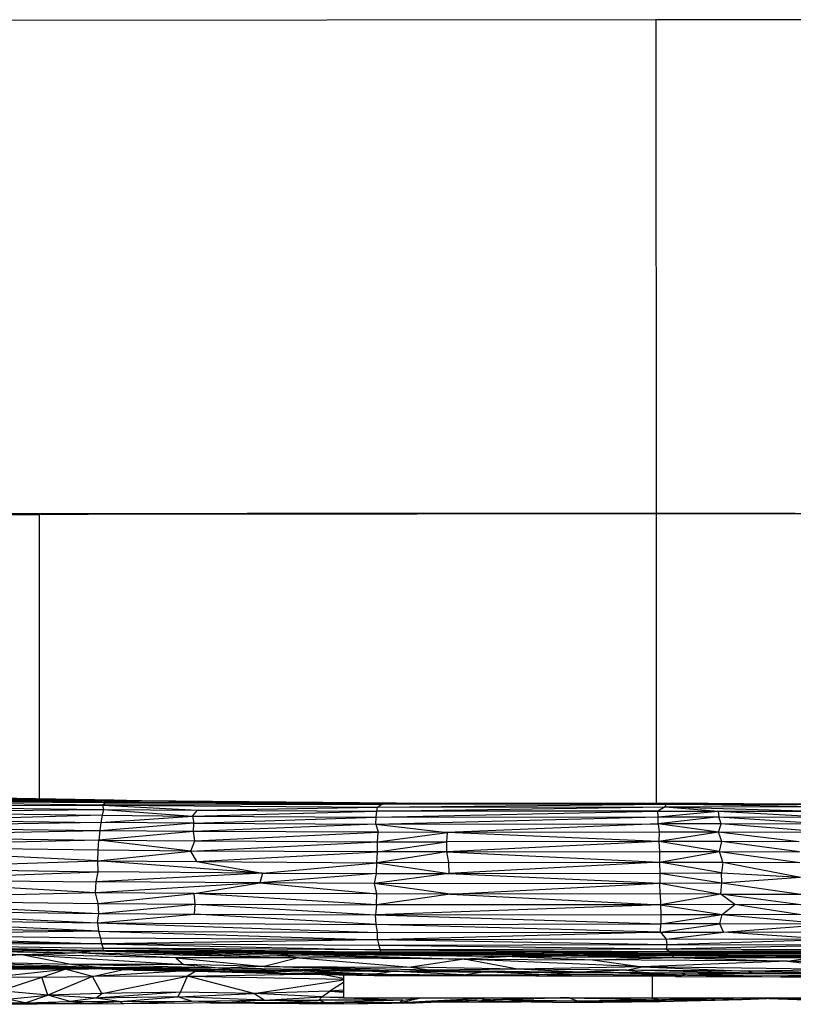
# Paper-space layout '_Frontal' of a CAD drawing. Header units: millimetres. Extents: x 71 to 679, y -2 to 78.
# Tile 6 of 10: x 323 to 386, y -2 to 78. Entities that reach past the tile are written whole.
import ezdxf

# ---------------------------------------------------------------- set-up
doc = ezdxf.new("R2010")
doc.units = ezdxf.units.MM

psp = doc.layouts.new('_Frontal')

# ---------------------------------------------------------------- linework, layer by layer
at = {"color": 7, "linetype": 'Continuous', "lineweight": 25}
for p, q in [((374.562, 78.278), (284.562, 78.185)), ((374.562, 78.278), (374.57, 38.278)), ((464.562, 78.221), (374.562, 78.278)), ((324.57, 38.193), (324.57, 15.117)), ((374.57, 38.244), (374.57, 14.76)), ((308.018, 15.184), (332.66, 14.96)), ((308.018, 15.184), (331.811, 14.871)), ((309.711, 15.275), (332.66, 14.96)), ((332.66, 14.96), (317.086, 15.238)), ((330.624, 15.019), (317.086, 15.238)), ((307.797, 14.54), (329.693, 14.597)), ((307.797, 14.54), (329.794, 14.261)), ((329.693, 14.597), (308.083, 14.887)), ((329.979, 14.808), (308.083, 14.887)), ((329.979, 14.808), (308.385, 15.094)), ((308.385, 15.094), (331.811, 14.871)), ((329.979, 14.808), (329.693, 14.597)), ((352.293, 14.672), (329.693, 14.597)), ((329.693, 14.597), (351.998, 14.459)), ((329.693, 14.597), (337.389, 14.195)), ((329.693, 14.597), (329.794, 14.261)), ((331.811, 14.871), (329.979, 14.808)), ((352.293, 14.672), (329.979, 14.808)), ((329.979, 14.808), (352.655, 14.749)), ((330.624, 15.019), (344.019, 14.86)), ((332.66, 14.96), (330.624, 15.019)), ((331.811, 14.871), (332.66, 14.96)), ((331.811, 14.871), (353.511, 14.777)), ((331.811, 14.871), (352.655, 14.749)), ((353.511, 14.777), (332.66, 14.96)), ((337.389, 14.195), (351.998, 14.459)), ((351.94, 14.115), (375.321, 14.481)), ((351.94, 14.115), (351.998, 14.459)), ((351.998, 14.459), (375.387, 14.688)), ((351.998, 14.459), (352.293, 14.672)), ((351.998, 14.459), (375.321, 14.481)), ((375.887, 14.759), (352.293, 14.672)), ((352.293, 14.672), (352.655, 14.749)), ((375.387, 14.688), (352.293, 14.672)), ((353.511, 14.777), (352.655, 14.749)), ((352.655, 14.749), (375.887, 14.759)), ((353.511, 14.777), (375.887, 14.759)), ((375.321, 14.481), (374.713, 14.134)), ((375.321, 14.481), (375.387, 14.688)), ((375.321, 14.481), (379.611, 14.135)), ((375.321, 14.481), (388.422, 14.107)), ((388.363, 14.446), (375.321, 14.481)), ((375.387, 14.688), (375.887, 14.759)), ((388.363, 14.446), (375.387, 14.688)), ((375.387, 14.688), (388.272, 14.653)), ((388.272, 14.653), (375.887, 14.759)), ((375.887, 14.759), (394.103, 14.684)), ((307.635, 14.067), (329.794, 14.261)), ((307.635, 14.067), (329.674, 13.795)), ((329.674, 13.795), (314.699, 13.393)), ((329.674, 13.795), (329.571, 13.216)), ((329.571, 13.216), (336.991, 13.73)), ((329.794, 14.261), (329.674, 13.795)), ((329.674, 13.795), (336.991, 13.73)), ((329.794, 14.261), (336.991, 13.73)), ((329.794, 14.261), (337.389, 14.195)), ((336.991, 13.73), (337.389, 14.195)), ((336.991, 13.73), (351.94, 14.115)), ((336.991, 13.73), (351.888, 13.645)), ((336.991, 13.73), (337.116, 13.153)), ((337.116, 13.153), (351.888, 13.645)), ((337.389, 14.195), (351.94, 14.115)), ((351.845, 13.063), (374.734, 13.669)), ((351.845, 13.063), (351.888, 13.645)), ((351.888, 13.645), (374.713, 14.134)), ((351.888, 13.645), (351.94, 14.115)), ((351.888, 13.645), (374.734, 13.669)), ((374.713, 14.134), (351.94, 14.115)), ((374.713, 14.134), (379.611, 14.135)), ((374.734, 13.669), (374.713, 14.134)), ((374.734, 13.669), (379.611, 14.135)), ((374.734, 13.669), (379.657, 13.671)), ((374.755, 13.09), (374.734, 13.669)), ((379.657, 13.671), (374.755, 13.09)), ((379.611, 14.135), (379.657, 13.671)), ((379.611, 14.135), (388.477, 13.644)), ((379.611, 14.135), (388.422, 14.107)), ((379.843, 13.097), (379.657, 13.671)), ((379.657, 13.671), (388.518, 13.07)), ((379.657, 13.671), (388.477, 13.644)), ((329.571, 13.216), (307.281, 12.813)), ((329.482, 12.539), (307.281, 12.813)), ((314.699, 13.393), (329.571, 13.216)), ((329.571, 13.216), (329.482, 12.539)), ((337.116, 13.153), (329.482, 12.539)), ((337.116, 13.153), (329.571, 13.216)), ((337.07, 12.477), (337.116, 13.153)), ((351.845, 13.063), (337.07, 12.477)), ((337.116, 13.153), (351.845, 13.063)), ((351.845, 13.063), (374.755, 13.09)), ((351.845, 13.063), (357.65, 12.398)), ((351.845, 13.063), (352.033, 12.407)), ((374.755, 13.09), (357.65, 12.398)), ((379.843, 13.097), (374.755, 13.09)), ((379.642, 12.423), (374.755, 13.09)), ((374.755, 13.09), (374.812, 12.429)), ((379.642, 12.423), (379.843, 13.097)), ((388.553, 12.398), (379.843, 13.097)), ((388.518, 13.07), (379.843, 13.097)), ((329.482, 12.539), (307.207, 12.048)), ((307.207, 12.048), (329.41, 11.781)), ((329.482, 12.539), (329.41, 11.781)), ((337.07, 12.477), (329.41, 11.781)), ((337.07, 12.477), (329.482, 12.539)), ((352.033, 12.407), (337.07, 12.477)), ((337.193, 11.712), (337.07, 12.477)), ((337.193, 11.712), (352.033, 12.407)), ((352.003, 11.65), (352.033, 12.407)), ((352.003, 11.65), (357.65, 12.398)), ((357.65, 12.398), (352.033, 12.407)), ((357.65, 12.398), (357.573, 11.641)), ((374.812, 12.429), (357.65, 12.398)), ((374.788, 11.663), (357.65, 12.398)), ((374.812, 12.429), (374.788, 11.663)), ((379.642, 12.423), (374.788, 11.663)), ((379.642, 12.423), (374.812, 12.429)), ((379.913, 11.669), (379.642, 12.423)), ((386.165, 11.65), (379.642, 12.423)), ((388.553, 12.398), (379.642, 12.423)), ((329.41, 11.781), (307.1, 11.24)), ((329.32, 10.086), (307.1, 11.24)), ((329.356, 10.959), (307.1, 11.24)), ((329.356, 10.959), (329.41, 11.781)), ((336.864, 10.891), (329.41, 11.781)), ((329.41, 11.781), (337.193, 11.712)), ((336.864, 10.891), (337.193, 11.712)), ((336.864, 10.891), (352.003, 11.65)), ((337.193, 11.712), (352.003, 11.65)), ((351.982, 10.83), (352.003, 11.65)), ((351.982, 10.83), (357.573, 11.641)), ((352.003, 11.65), (357.573, 11.641)), ((374.788, 11.663), (357.573, 11.641)), ((357.573, 11.641), (357.582, 10.82)), ((374.788, 11.663), (357.582, 10.82)), ((379.913, 11.669), (374.788, 11.663)), ((379.703, 10.85), (374.788, 11.663)), ((374.788, 11.663), (374.855, 10.858)), ((379.703, 10.85), (379.913, 11.669)), ((386.196, 10.833), (379.913, 11.669)), ((386.165, 11.65), (379.913, 11.669)), ((329.32, 10.086), (329.356, 10.959)), ((329.32, 10.086), (336.864, 10.891)), ((336.864, 10.891), (329.356, 10.959)), ((351.982, 10.83), (336.864, 10.891)), ((337.348, 10.03), (336.864, 10.891)), ((337.348, 10.03), (351.982, 10.83)), ((351.938, 9.935), (351.982, 10.83)), ((357.582, 10.82), (351.938, 9.935)), ((357.582, 10.82), (351.982, 10.83)), ((357.582, 10.82), (374.855, 10.858)), ((357.582, 10.82), (374.838, 9.991)), ((357.582, 10.82), (357.735, 9.955)), ((374.855, 10.858), (374.838, 9.991)), ((374.838, 9.991), (379.703, 10.85)), ((374.855, 10.858), (379.703, 10.85)), ((379.976, 9.991), (379.703, 10.85)), ((379.703, 10.85), (386.236, 9.972)), ((379.703, 10.85), (386.196, 10.833)), ((311.188, 9.491), (329.32, 10.086)), ((342.659, 9.084), (329.32, 10.086)), ((329.32, 10.086), (337.348, 10.03)), ((329.345, 9.217), (329.32, 10.086)), ((337.348, 10.03), (342.659, 9.084)), ((337.348, 10.03), (351.938, 9.935)), ((342.659, 9.084), (351.938, 9.935)), ((351.915, 9.073), (351.938, 9.935)), ((357.735, 9.955), (351.938, 9.935)), ((351.938, 9.935), (357.782, 9.075)), ((357.735, 9.955), (374.838, 9.991)), ((357.735, 9.955), (357.782, 9.075)), ((374.838, 9.991), (357.782, 9.075)), ((374.838, 9.991), (374.869, 9.092)), ((379.88, 9.117), (374.838, 9.991)), ((374.838, 9.991), (379.976, 9.991)), ((379.976, 9.991), (379.88, 9.117)), ((379.976, 9.991), (386.276, 8.779)), ((379.976, 9.991), (386.236, 9.972)), ((310.948, 8.543), (329.345, 9.217)), ((311.188, 9.491), (329.345, 9.217)), ((329.185, 8.4), (329.345, 9.217)), ((342.659, 9.084), (329.185, 8.4)), ((342.659, 9.084), (329.345, 9.217)), ((342.659, 9.084), (342.445, 8.301)), ((351.915, 9.073), (342.445, 8.301)), ((342.659, 9.084), (351.915, 9.073)), ((357.782, 9.075), (351.747, 8.267)), ((351.747, 8.267), (351.915, 9.073)), ((351.915, 9.073), (357.782, 9.075)), ((357.782, 9.075), (374.869, 9.092)), ((357.782, 9.075), (374.883, 8.276)), ((374.869, 9.092), (379.88, 9.117)), ((374.869, 9.092), (374.883, 8.276)), ((374.869, 9.092), (379.903, 8.312)), ((379.903, 8.312), (379.88, 9.117)), ((379.88, 9.117), (386.276, 8.779)), ((310.948, 8.543), (329.185, 8.4)), ((329.136, 7.516), (310.948, 8.543)), ((329.136, 7.516), (329.185, 8.4)), ((342.445, 8.301), (329.136, 7.516)), ((342.445, 8.301), (329.185, 8.4)), ((337.128, 7.436), (342.445, 8.301)), ((351.747, 8.267), (342.445, 8.301)), ((342.445, 8.301), (351.933, 7.42)), ((351.747, 8.267), (374.883, 8.276)), ((357.895, 7.386), (351.747, 8.267)), ((351.933, 7.42), (351.747, 8.267)), ((357.895, 7.386), (374.883, 8.276)), ((374.883, 8.276), (379.903, 8.312)), ((374.883, 8.276), (379.814, 7.405)), ((374.896, 7.416), (374.883, 8.276)), ((379.814, 7.405), (379.903, 8.312)), ((379.903, 8.312), (386.276, 8.779)), ((379.903, 8.312), (386.302, 7.403)), ((329.136, 7.516), (307.147, 6.93)), ((337.128, 7.436), (329.136, 7.516)), ((329.341, 6.648), (329.136, 7.516)), ((329.341, 6.648), (337.128, 7.436)), ((351.909, 6.527), (337.128, 7.436)), ((351.933, 7.42), (337.128, 7.436)), ((337.211, 6.58), (337.128, 7.436)), ((351.909, 6.527), (351.933, 7.42)), ((357.895, 7.386), (351.909, 6.527)), ((357.895, 7.386), (351.933, 7.42)), ((374.896, 7.416), (357.895, 7.386)), ((357.895, 7.386), (374.926, 6.542)), ((379.814, 7.405), (374.896, 7.416)), ((374.896, 7.416), (374.926, 6.542)), ((379.814, 7.405), (374.926, 6.542)), ((379.814, 7.405), (386.302, 7.403)), ((380.958, 6.561), (379.814, 7.405)), ((386.314, 6.543), (379.814, 7.405)), ((307.147, 6.93), (329.341, 6.648)), ((307.147, 6.93), (329.396, 5.828)), ((329.341, 6.648), (337.211, 6.58)), ((329.396, 5.828), (329.341, 6.648)), ((329.396, 5.828), (337.211, 6.58)), ((337.155, 5.77), (337.211, 6.58)), ((337.211, 6.58), (351.909, 6.527)), ((337.211, 6.58), (351.829, 5.714)), ((374.926, 6.542), (351.829, 5.714)), ((351.909, 6.527), (351.829, 5.714)), ((374.926, 6.542), (351.909, 6.527)), ((380.958, 6.561), (374.926, 6.542)), ((374.926, 6.542), (379.941, 5.758)), ((374.926, 6.542), (374.945, 5.739)), ((379.941, 5.758), (380.958, 6.561)), ((386.314, 6.543), (380.958, 6.561)), ((386.329, 5.723), (380.958, 6.561)), ((307.289, 6.113), (329.396, 5.828)), ((307.289, 6.113), (329.287, 5.081)), ((329.287, 5.081), (329.396, 5.828)), ((329.287, 5.081), (337.155, 5.77)), ((329.396, 5.828), (337.155, 5.77)), ((337.155, 5.77), (351.829, 5.714)), ((351.882, 4.948), (337.155, 5.77)), ((351.829, 5.714), (374.945, 5.739)), ((351.829, 5.714), (374.971, 4.986)), ((351.882, 4.948), (351.829, 5.714)), ((374.945, 5.739), (379.941, 5.758)), ((374.945, 5.739), (374.971, 4.986)), ((374.971, 4.986), (379.941, 5.758)), ((379.751, 4.986), (379.941, 5.758)), ((386.329, 5.723), (379.941, 5.758)), ((379.941, 5.758), (388.582, 4.965)), ((307.358, 5.363), (329.287, 5.081)), ((329.379, 4.407), (307.358, 5.363)), ((329.287, 5.081), (351.882, 4.948)), ((329.287, 5.081), (352.002, 4.275)), ((329.287, 5.081), (329.379, 4.407)), ((351.882, 4.948), (374.971, 4.986)), ((374.943, 4.308), (351.882, 4.948)), ((352.002, 4.275), (351.882, 4.948)), ((374.943, 4.308), (374.971, 4.986)), ((374.943, 4.308), (379.751, 4.986)), ((379.751, 4.986), (374.971, 4.986)), ((388.582, 4.965), (379.751, 4.986)), ((380.046, 4.316), (379.751, 4.986)), ((380.046, 4.316), (388.582, 4.965)), ((329.379, 4.407), (307.509, 4.687)), ((329.379, 4.407), (307.638, 4.109)), ((329.527, 3.827), (307.638, 4.109)), ((307.638, 4.109), (329.624, 3.359)), ((329.379, 4.407), (351.997, 3.701)), ((329.379, 4.407), (352.002, 4.275)), ((329.379, 4.407), (329.527, 3.827)), ((374.943, 4.308), (351.997, 3.701)), ((351.997, 3.701), (352.002, 4.275)), ((352.002, 4.275), (374.943, 4.308)), ((374.943, 4.308), (380.046, 4.316)), ((374.943, 4.308), (375.381, 3.736)), ((375.381, 3.736), (380.046, 4.316)), ((388.738, 4.296), (380.046, 4.316)), ((388.74, 3.718), (380.046, 4.316)), ((329.624, 3.359), (307.81, 3.652)), ((329.624, 3.359), (307.916, 3.316)), ((307.916, 3.316), (329.767, 3.027)), ((307.916, 3.316), (329.722, 2.825)), ((351.997, 3.701), (329.527, 3.827)), ((329.527, 3.827), (329.624, 3.359)), ((351.997, 3.701), (329.624, 3.359)), ((352.088, 3.233), (329.624, 3.359)), ((329.624, 3.359), (352.195, 2.894)), ((329.624, 3.359), (329.767, 3.027)), ((375.381, 3.736), (351.997, 3.701)), ((375.455, 3.287), (351.997, 3.701)), ((351.997, 3.701), (352.088, 3.233)), ((375.455, 3.287), (352.088, 3.233)), ((375.39, 2.946), (352.088, 3.233)), ((352.088, 3.233), (352.195, 2.894)), ((388.74, 3.718), (375.381, 3.736)), ((375.381, 3.736), (375.455, 3.287)), ((375.455, 3.287), (375.39, 2.946)), ((388.873, 3.249), (375.39, 2.946)), ((388.74, 3.718), (375.455, 3.287)), ((388.873, 3.249), (375.455, 3.287)), ((307.444, 3.062), (329.108, 2.766)), ((329.722, 2.825), (307.926, 3.116)), ((307.926, 3.116), (329.108, 2.766)), ((310.288, 2.616), (323.173, 2.494)), ((313.519, 2.87), (327.524, 2.63)), ((313.519, 2.87), (323.173, 2.494)), ((316.477, 2.939), (327.524, 2.63)), ((323.173, 2.494), (317.68, 1.925)), ((323.173, 2.494), (327.524, 2.63)), ((335.648, 2.232), (323.173, 2.494)), ((323.173, 2.494), (336.28, 1.7)), ((323.173, 2.494), (327.256, 1.692)), ((327.524, 2.63), (328.681, 2.772)), ((345.588, 2.231), (327.524, 2.63)), ((335.648, 2.232), (327.524, 2.63)), ((329.722, 2.825), (329.108, 2.766)), ((351.243, 2.634), (329.108, 2.766)), ((329.767, 3.027), (329.722, 2.825)), ((329.722, 2.825), (351.243, 2.634)), ((352.247, 2.691), (329.722, 2.825)), ((352.195, 2.894), (329.767, 3.027)), ((329.767, 3.027), (352.247, 2.691)), ((329.986, 2.761), (345.588, 2.231)), ((330.684, 2.757), (343.891, 2.452)), ((332.581, 2.745), (344.982, 2.568)), ((338.734, 2.708), (344.982, 2.568)), ((342.016, 2.689), (348.268, 2.594)), ((343.891, 2.452), (344.982, 2.568)), ((343.891, 2.452), (359.005, 2.114)), ((345.588, 2.231), (343.891, 2.452)), ((344.982, 2.568), (348.268, 2.594)), ((344.982, 2.568), (362.919, 2.34)), ((344.982, 2.568), (359.005, 2.114)), ((348.268, 2.594), (348.847, 2.648)), ((348.268, 2.594), (367.655, 2.436)), ((348.268, 2.594), (362.919, 2.34)), ((367.655, 2.436), (349.202, 2.646)), ((349.881, 2.642), (367.403, 2.506)), ((352.247, 2.691), (351.243, 2.634)), ((351.243, 2.634), (365.315, 2.638)), ((375.39, 2.946), (352.195, 2.894)), ((352.195, 2.894), (375.699, 2.746)), ((352.195, 2.894), (352.247, 2.691)), ((375.699, 2.746), (352.247, 2.691)), ((352.247, 2.691), (365.315, 2.638)), ((357.792, 2.636), (367.403, 2.506)), ((368.703, 2.577), (358.406, 2.636)), ((367.655, 2.436), (362.919, 2.34)), ((375.699, 2.746), (365.315, 2.638)), ((365.315, 2.638), (384.294, 2.665)), ((365.315, 2.638), (368.703, 2.577)), ((368.703, 2.577), (367.403, 2.506)), ((367.403, 2.506), (382.78, 2.431)), ((367.403, 2.506), (375.837, 2.421)), ((367.403, 2.506), (367.655, 2.436)), ((367.655, 2.436), (375.837, 2.421)), ((367.655, 2.436), (376.006, 2.252)), ((384.294, 2.665), (368.703, 2.577)), ((396.436, 2.574), (368.703, 2.577)), ((368.703, 2.577), (410.923, 2.479)), ((368.703, 2.577), (382.78, 2.431)), ((396.342, 2.838), (375.39, 2.946)), ((375.39, 2.946), (375.699, 2.746)), ((396.342, 2.838), (375.699, 2.746)), ((375.699, 2.746), (384.294, 2.665)), ((375.699, 2.746), (396.436, 2.574)), ((396.813, 2.629), (375.699, 2.746)), ((375.837, 2.421), (382.78, 2.431)), ((375.837, 2.421), (387.196, 2.26)), ((375.837, 2.421), (376.006, 2.252)), ((382.78, 2.431), (410.923, 2.479)), ((382.78, 2.431), (399.926, 2.395)), ((382.78, 2.431), (393.958, 2.353)), ((387.196, 2.26), (382.78, 2.431)), ((384.294, 2.665), (396.436, 2.574)), ((327.256, 1.692), (317.68, 1.925)), ((317.68, 1.925), (329.685, 1.442)), ((319.145, 1.653), (329.685, 1.442)), ((336.28, 1.7), (327.256, 1.692)), ((339.4, 1.391), (327.256, 1.692)), ((327.256, 1.692), (329.685, 1.442)), ((345.588, 2.231), (335.648, 2.232)), ((335.648, 2.232), (342.8, 1.534)), ((335.648, 2.232), (336.28, 1.7)), ((342.8, 1.534), (336.28, 1.7)), ((336.28, 1.7), (339.4, 1.391)), ((345.588, 2.231), (342.8, 1.534)), ((359.005, 2.114), (345.588, 2.231)), ((345.588, 2.231), (354.693, 1.468)), ((359.005, 2.114), (354.693, 1.468)), ((362.919, 2.34), (359.005, 2.114)), ((359.005, 2.114), (369.407, 2.078)), ((373.45, 1.493), (359.005, 2.114)), ((363.351, 1.317), (359.005, 2.114)), ((362.919, 2.34), (376.006, 2.252)), ((362.919, 2.34), (369.407, 2.078)), ((369.407, 2.078), (376.006, 2.252)), ((385.229, 1.968), (369.407, 2.078)), ((369.407, 2.078), (373.45, 1.493)), ((385.229, 1.968), (373.45, 1.493)), ((376.006, 2.252), (387.196, 2.26)), ((376.006, 2.252), (385.229, 1.968)), ((385.229, 1.968), (387.196, 2.26)), ((385.229, 1.968), (400.701, 1.972)), ((385.229, 1.968), (391.068, 1.286)), ((316.713, 1.499), (323.502, 1.427)), ((331.412, 1.345), (319.462, 1.511)), ((329.685, 1.442), (319.462, 1.511)), ((319.462, 1.511), (323.502, 1.427)), ((320.483, 0.647), (326.683, 1.304)), ((326.683, 1.304), (320.618, 1.329)), ((331.412, 1.345), (323.502, 1.427)), ((324.796, 0.654), (326.683, 1.304)), ((326.683, 1.304), (326.946, 1.391)), ((326.683, 1.304), (328.56, 1.348)), ((328.901, 0.721), (326.683, 1.304)), ((332.204, 1.247), (327.041, 1.39)), ((329.07, 1.343), (327.37, 1.387)), ((327.842, 1.382), (329.07, 1.343)), ((328.417, 1.376), (329.07, 1.343)), ((328.901, 0.721), (331.282, 1.272)), ((336.506, 1.167), (328.901, 0.721)), ((337.3, 1.152), (329.07, 1.343)), ((333.801, 1.312), (329.07, 1.343)), ((332.204, 1.247), (329.07, 1.343)), ((339.4, 1.391), (329.685, 1.442)), ((329.685, 1.442), (340.23, 1.293)), ((329.685, 1.442), (331.412, 1.345)), ((331.412, 1.345), (340.23, 1.293)), ((331.412, 1.345), (346.279, 1.209)), ((332.204, 1.247), (337.3, 1.152)), ((333.801, 1.312), (333.406, 1.326)), ((333.721, 1.324), (333.801, 1.312)), ((344.6, 0.973), (333.801, 1.312)), ((333.801, 1.312), (337.3, 1.152)), ((337.28, 1.152), (336.595, 0.752)), ((336.595, 0.752), (345.972, 0.905)), ((344.6, 0.973), (337.3, 1.152)), ((337.3, 1.152), (346.012, 0.904)), ((344.6, 0.973), (338.462, 1.28)), ((342.8, 1.534), (339.4, 1.391)), ((353.695, 1.162), (339.4, 1.391)), ((339.4, 1.391), (340.23, 1.293)), ((340.23, 1.293), (353.695, 1.162)), ((340.23, 1.293), (354.213, 1.12)), ((340.23, 1.293), (346.279, 1.209)), ((340.607, 1.261), (342.984, 1.166)), ((341.972, 1.249), (342.984, 1.166)), ((342.61, 1.243), (342.984, 1.166)), ((342.8, 1.534), (354.693, 1.468)), ((356.35, 1.221), (342.8, 1.534)), ((353.695, 1.162), (342.8, 1.534)), ((346.048, 1.204), (342.984, 1.166)), ((351.778, 0.9), (342.984, 1.166)), ((342.984, 1.166), (344.6, 0.973)), ((353.152, 0.776), (344.6, 0.973)), ((351.778, 0.9), (344.6, 0.973)), ((346.012, 0.904), (344.6, 0.973)), ((346.048, 1.204), (345.969, 1.212)), ((346.012, 0.904), (353.152, 0.776)), ((346.048, 1.204), (346.041, 1.212)), ((346.048, 1.204), (351.778, 0.9)), ((349.097, 1.178), (346.048, 1.204)), ((346.279, 1.209), (354.213, 1.12)), ((347.61, 0.875), (349.249, 0.589)), ((349.249, 0.846), (349.249, -1)), ((353.258, 1.131), (351.778, 0.9)), ((351.778, 0.9), (358.955, 0.849)), ((355.589, 0.796), (351.778, 0.9)), ((351.778, 0.9), (353.152, 0.776)), ((358.955, 0.849), (353.608, 1.127)), ((353.695, 1.162), (356.35, 1.221)), ((362.854, 1.074), (353.695, 1.162)), ((354.213, 1.12), (353.695, 1.162)), ((354.213, 1.12), (362.854, 1.074)), ((363.351, 1.317), (354.693, 1.468)), ((354.693, 1.468), (356.35, 1.221)), ((358.955, 0.849), (355.589, 0.796)), ((363.351, 1.317), (356.35, 1.221)), ((356.35, 1.221), (368.317, 1.085)), ((356.35, 1.221), (362.854, 1.074)), ((358.955, 0.849), (360.556, 1.086)), ((358.955, 0.849), (365.06, 0.896)), ((358.955, 0.849), (368.396, 0.756)), ((364.819, 0.747), (358.955, 0.849)), ((365.06, 0.896), (361.116, 1.083)), ((368.317, 1.085), (362.854, 1.074)), ((362.854, 1.074), (371.672, 1.011)), ((373.45, 1.493), (363.351, 1.317)), ((372.167, 1.234), (363.351, 1.317)), ((368.317, 1.085), (363.351, 1.317)), ((365.06, 0.896), (368.043, 1.037)), ((377.129, 0.82), (365.06, 0.896)), ((368.396, 0.756), (365.06, 0.896)), ((372.167, 1.234), (368.317, 1.085)), ((374.003, 1.023), (368.317, 1.085)), ((368.317, 1.085), (371.672, 1.011)), ((377.129, 0.82), (368.396, 0.756)), ((377.129, 0.82), (370.602, 1.019)), ((374.003, 1.023), (371.672, 1.011)), ((381.957, 0.971), (371.672, 1.011)), ((372.167, 1.234), (373.45, 1.493)), ((382.035, 1.144), (372.167, 1.234)), ((382.52, 0.994), (372.167, 1.234)), ((372.167, 1.234), (374.003, 1.023)), ((391.068, 1.286), (373.45, 1.493)), ((373.45, 1.493), (382.035, 1.144)), ((382.52, 0.994), (374.003, 1.023)), ((374.003, 1.023), (381.957, 0.971)), ((377.129, 0.82), (376.14, 0.719)), ((376.67, 0.992), (377.129, 0.82)), ((381.87, 0.972), (377.129, 0.82)), ((387.177, 0.802), (377.129, 0.82)), ((377.129, 0.82), (384.648, 0.7)), ((382.52, 0.994), (381.957, 0.971)), ((391.167, 0.937), (381.957, 0.971)), ((391.068, 1.286), (382.035, 1.144)), ((387.747, 1.054), (382.035, 1.144)), ((382.035, 1.144), (382.52, 0.994)), ((387.747, 1.054), (382.52, 0.994)), ((391.167, 0.937), (382.52, 0.994)), ((387.177, 0.802), (384.648, 0.7)), ((324.796, 0.654), (320.483, 0.647)), ((321.404, -0.446), (324.796, 0.654)), ((324.796, 0.654), (328.901, 0.721)), ((325.267, -0.798), (324.796, 0.654)), ((328.901, 0.721), (325.267, -0.798)), ((336.595, 0.752), (328.901, 0.721)), ((329.646, -0.66), (328.901, 0.721)), ((329.646, -0.66), (336.595, 0.752)), ((336.015, -0.548), (336.595, 0.752)), ((341.955, -0.649), (336.595, 0.752)), ((336.595, 0.752), (349.249, 0.517)), ((341.955, -0.649), (349.249, 0.44)), ((349.249, 0.222), (348.132, -0.47)), ((355.589, 0.796), (353.152, 0.776)), ((364.819, 0.747), (353.152, 0.776)), ((364.819, 0.747), (355.589, 0.796)), ((368.396, 0.756), (364.819, 0.747)), ((376.14, 0.719), (364.819, 0.747)), ((376.14, 0.719), (368.396, 0.756)), ((374.249, 0.723), (374.249, -1)), ((376.14, 0.719), (384.648, 0.7)), ((384.648, 0.7), (396.527, 0.671)), ((325.267, -0.798), (321.404, -0.446)), ((321.989, -1.121), (325.267, -0.798)), ((323.438, -1.416), (325.267, -0.798)), ((329.646, -0.66), (325.267, -0.798)), ((329.169, -1.032), (325.267, -0.798)), ((327.082, -1.318), (325.267, -0.798)), ((336.015, -0.548), (329.169, -1.032)), ((329.169, -1.032), (329.646, -0.66)), ((336.015, -0.548), (329.646, -0.66)), ((335.821, -0.933), (336.015, -0.548)), ((335.821, -0.933), (341.955, -0.649)), ((341.955, -0.649), (336.015, -0.548)), ((348.132, -0.47), (341.955, -0.649)), ((342.793, -1.184), (341.955, -0.649)), ((347.49, -0.935), (341.955, -0.649)), ((347.49, -0.935), (348.132, -0.47)), ((349.249, -0.376), (348.132, -0.47)), ((348.132, -0.47), (349.249, -0.485)), ((348.132, -0.47), (349.249, -0.547)), ((319.578, -1.334), (323.438, -1.416)), ((323.438, -1.416), (321.989, -1.121)), ((322.027, -1.533), (323.438, -1.416)), ((322.027, -1.533), (324.397, -1.482)), ((323.438, -1.416), (327.082, -1.318)), ((324.397, -1.482), (323.438, -1.416)), ((323.438, -1.416), (328.407, -1.471)), ((324.397, -1.482), (328.407, -1.471)), ((324.397, -1.482), (330.088, -1.477)), ((329.169, -1.032), (327.082, -1.318)), ((327.082, -1.318), (331.048, -1.301)), ((327.082, -1.318), (328.407, -1.471)), ((328.407, -1.471), (331.048, -1.301)), ((328.407, -1.471), (331.392, -1.482)), ((335.821, -0.933), (329.169, -1.032)), ((331.048, -1.301), (329.169, -1.032)), ((331.048, -1.301), (335.821, -0.933)), ((331.048, -1.301), (336.911, -1.266)), ((331.392, -1.482), (331.048, -1.301)), ((336.911, -1.266), (331.392, -1.482)), ((339.807, -1.414), (331.392, -1.482)), ((336.911, -1.266), (335.821, -0.933)), ((342.793, -1.184), (335.821, -0.933)), ((336.911, -1.266), (342.793, -1.184)), ((339.807, -1.414), (336.911, -1.266)), ((338.423, -1.425), (349.255, -1.488)), ((347.779, -1.411), (338.445, -1.425)), ((342.793, -1.184), (339.807, -1.414)), ((347.779, -1.411), (339.807, -1.414)), ((342.793, -1.184), (347.49, -0.935)), ((342.793, -1.184), (347.23, -1.208)), ((347.779, -1.411), (342.793, -1.184)), ((347.23, -1.208), (347.49, -0.935)), ((354.04, -1.207), (347.23, -1.208)), ((347.779, -1.411), (347.23, -1.208)), ((347.49, -0.935), (349.249, -0.946)), ((347.49, -0.935), (354.04, -1.207)), ((354.04, -1.207), (347.779, -1.411)), ((353.822, -1.388), (347.779, -1.411)), ((349.255, -1.488), (347.779, -1.411)), ((349.249, -1), (399.249, -1)), ((349.255, -1.488), (353.822, -1.388)), ((349.255, -1.488), (355.077, -1.422)), ((353.822, -1.388), (355.509, -1)), ((353.822, -1.388), (360.455, -1.045)), ((354.04, -1.207), (353.822, -1.388)), ((355.077, -1.422), (353.822, -1.388)), ((354.04, -1.207), (355.468, -1)), ((355.077, -1.422), (360.455, -1.045)), ((361.164, -1.166), (355.077, -1.422)), ((355.077, -1.422), (360.645, -1.177)), ((356.869, -1), (360.455, -1.045)), ((356.945, -1.343), (357.624, -1.347)), ((357.205, -1.332), (362.692, -1.314)), ((362.692, -1.314), (357.624, -1.347)), ((357.624, -1.347), (363.624, -1.325)), ((360.391, -1.199), (362.692, -1.314)), ((360.455, -1.045), (361.389, -1)), ((360.455, -1.045), (362.515, -1)), ((360.644, -1), (360.455, -1.045)), ((360.645, -1.177), (360.455, -1.045)), ((360.645, -1.177), (364.984, -1)), ((361.164, -1.166), (360.645, -1.177)), ((368.27, -1.292), (361.103, -1.169)), ((361.164, -1.166), (365.091, -1)), ((361.164, -1.166), (366.427, -1)), ((368.27, -1.292), (362.692, -1.314)), ((362.692, -1.314), (367.96, -1.379)), ((367.54, -1.016), (364.6, -1.058)), ((367.54, -1.016), (366.802, -1)), ((367.521, -1), (367.54, -1.016)), ((367.54, -1.016), (368.206, -1)), ((367.54, -1.016), (375.002, -1.168)), ((367.54, -1.016), (368.27, -1.292)), ((368.27, -1.292), (367.96, -1.379)), ((367.96, -1.379), (374.87, -1.317)), ((375.002, -1.168), (368.27, -1.292)), ((375.365, -1.288), (368.27, -1.292)), ((368.27, -1.292), (374.87, -1.317)), ((374.064, -1), (375.002, -1.168)), ((374.87, -1.317), (381.55, -1.154)), ((375.365, -1.288), (374.87, -1.317)), ((375.002, -1.168), (376.99, -1)), ((379.99, -1.081), (375.002, -1.168)), ((375.002, -1.168), (375.365, -1.288)), ((379.99, -1.081), (375.365, -1.288)), ((375.365, -1.288), (381.55, -1.154)), ((379.99, -1.081), (381.258, -1)), ((379.996, -1), (379.99, -1.081)), ((379.99, -1.081), (381.55, -1.154)), ((382.583, -1.014), (381.55, -1.154)), ((381.55, -1.154), (383.159, -1.035)), ((381.55, -1.154), (383.546, -1.049)), ((382.201, -1), (388.167, -1.219)), ((383.265, -1), (388.167, -1.219)), ((383.74, -1), (388.402, -1.152))]:
    psp.add_line(p, q, dxfattribs=at)
at = {"color": 7, "linetype": 'Continuous', "lineweight": 25, "flags": 128}
for points in [[(321.669, 38.253), (326.345, 38.256), (331.212, 38.26), (336.25, 38.263), (341.439, 38.266), (346.758, 38.268), (352.188, 38.271), (357.705, 38.273), (363.29, 38.275), (368.919, 38.276), (374.57, 38.278)], [(324.57, 38.13), (321.669, 38.131)], [(374.57, 38.278), (380.221, 38.279), (385.85, 38.279)]]:
    psp.add_lwpolyline(points, dxfattribs=at)
at = {"color": 7, "linetype": 'Continuous', "lineweight": 25}
for points, knots in [([(324.675, 38.193), (324.68, 38.194), (324.693, 38.197), (325.876, 38.203), (328.037, 38.209), (331.138, 38.215), (335.003, 38.22), (339.713, 38.226), (345.176, 38.231), (351.238, 38.235), (357.363, 38.238), (363.356, 38.241), (369.076, 38.243), (372.787, 38.244), (374.57, 38.244)], [0, 0, 0, 0, 0.062778, 0.153581, 0.244343, 0.334154, 0.422158, 0.507602, 0.60321, 0.693772, 0.77884, 0.858209, 0.931879, 1, 1, 1, 1]), ([(374.57, 38.244), (376.527, 38.245), (380.257, 38.245), (385.65, 38.246), (390.874, 38.245), (396.221, 38.245), (401.431, 38.243), (406.376, 38.241), (410.938, 38.239), (415.208, 38.235), (418.96, 38.231), (421.98, 38.226), (423.824, 38.22), (424.623, 38.216), (424.495, 38.213), (424.465, 38.213)], [0, 0, 0, 0, 0.074771, 0.142489, 0.208795, 0.28194, 0.362581, 0.435865, 0.514842, 0.599523, 0.689721, 0.785002, 0.884659, 0.97285, 1, 1, 1, 1])]:
    psp.add_open_spline(points, degree=3, knots=knots, dxfattribs=at)

doc.saveas('drawing.dxf')
